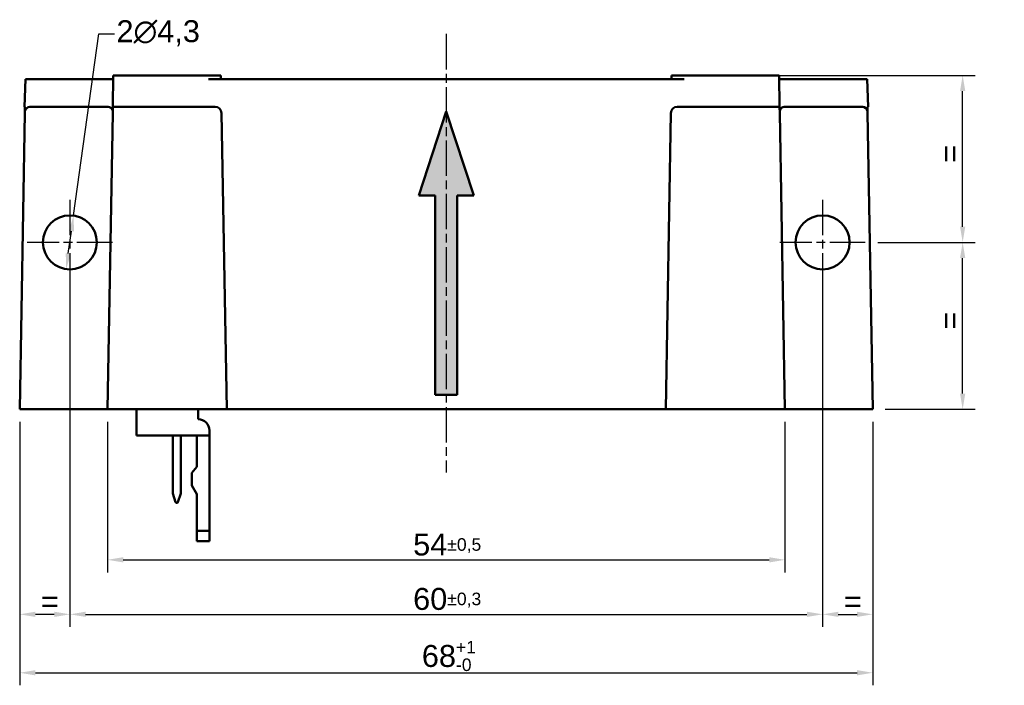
# Model space of a CAD drawing. Header units: millimetres. Extents: x 11 to 160, y 13 to 142.
# Tile 1 of 5: x 16 to 95, y 13 to 66. Entities that reach past the tile are written whole.
import ezdxf

# ---------------------------------------------------------------- set-up
doc = ezdxf.new("R2010")
doc.units = ezdxf.units.MM
doc.header["$LTSCALE"] = 0.5
doc.linetypes.add('CHAIN', pattern=[0.3543, 0.2362, -0.0295, 0.0591, -0.0295])
doc.linetypes.add('LONG_DASH_DOTTED', pattern=[0.3001, 0.2362, -0.0295, 0.0049, -0.0295])
for name, color, linetype, lineweight in [('Arêtes visibles(GABARIT)', 7, 'Continuous', 50), ('Cotes(GABARIT)', 7, 'Continuous', 25), ("Géométrie d'esquisse(GABARIT)", 7, 'Continuous', 50), ('Hachures', 179, 'Continuous', 9), ('Ligne de centre(GABARIT)', 7, 'LONG_DASH_DOTTED', 25), ('Marque de centre(GABARIT)', 7, 'LONG_DASH_DOTTED', 25)]:
    doc.layers.add(name, color=color, linetype=linetype, lineweight=lineweight)
doc.styles.add('Courant-BSI', font='arial.ttf')
doc.dimstyles.new('MS-Relais', dxfattribs={"dimscale": 0.5, "dimtxt": 3.5, "dimasz": 2.5, "dimexe": 2, "dimexo": 2, "dimgap": 0.3, "dimtad": 1, "dimtoh": 1, "dimrnd": 1e-08, "dimtxsty": 'Courant-BSI', "dimcen": 0.09, "dimdle": 6, "dimclrd": 7, "dimclre": 7, "dimclrt": 7, "dimazin": 2, "dimtfac": 0.571429, "dimtmove": 0, "dimatfit": 3, "dimfxl": 1, "dimtolj": 1, "dimlwd": 25, "dimlwe": 25, "dimarcsym": 0})

# ---------------------------------------------------------------- blocks, each defined once
blk = doc.blocks.new('*D16')
at = {"layer": 'Cotes(GABARIT)', "color": 7, "linetype": 'Continuous', "lineweight": 25}
for p, q in [((16.41, 33.668), (16.41, 12.668)), ((84.41, 33.668), (84.41, 12.668)), ((17.66, 13.668), (83.16, 13.668))]:
    blk.add_line(p, q, dxfattribs=at)
at = {"layer": 'Cotes(GABARIT)', "color": 7, "linetype": 'Continuous'}
for points in [[(17.66, 13.877), (17.66, 13.46), (16.41, 13.668)], [(83.16, 13.877), (83.16, 13.46), (84.41, 13.668)]]:
    blk.add_solid(points, dxfattribs=at)
at = {"layer": 'Defpoints', "color": 0, "linetype": 'Continuous'}
for p in [(16.41, 34.668), (84.41, 34.668), (84.41, 13.668)]:
    blk.add_point(p, dxfattribs=at)
at = {"layer": 'Cotes(GABARIT)', "color": 7, "linetype": 'Continuous', "lineweight": 25, "insert": (48.468, 16.207), "char_height": 1.75, "attachment_point": 1, "style": 'Courant-BSI'}
blk.add_mtext('\\A1;68{\\H1.000000;\\S+1^ -0;}', dxfattribs=at)
blk = doc.blocks.new('*D17')
at = {"layer": 'Cotes(GABARIT)', "color": 7, "linetype": 'Continuous', "lineweight": 25}
for p, q in [((20.41, 44.818), (20.41, 17.324)), ((80.41, 43.568), (80.41, 17.324)), ((21.66, 18.324), (79.16, 18.324))]:
    blk.add_line(p, q, dxfattribs=at)
at = {"layer": 'Cotes(GABARIT)', "color": 7, "linetype": 'Continuous'}
for points in [[(21.66, 18.533), (21.66, 18.116), (20.41, 18.324)], [(79.16, 18.533), (79.16, 18.116), (80.41, 18.324)]]:
    blk.add_solid(points, dxfattribs=at)
at = {"layer": 'Defpoints', "color": 0, "linetype": 'Continuous'}
for p in [(20.41, 45.818), (80.41, 44.568), (80.41, 18.324)]:
    blk.add_point(p, dxfattribs=at)
at = {"layer": 'Cotes(GABARIT)', "color": 7, "linetype": 'Continuous', "lineweight": 25, "insert": (47.774, 20.429), "char_height": 1.75, "attachment_point": 1, "style": 'Courant-BSI'}
blk.add_mtext('\\A1;60{\\H1.000000;±0,3}', dxfattribs=at)
blk = doc.blocks.new('*D18')
at = {"layer": 'Cotes(GABARIT)', "color": 7, "linetype": 'Continuous', "lineweight": 25}
for p, q in [((23.41, 33.668), (23.41, 21.668)), ((77.41, 33.668), (77.41, 21.668)), ((24.66, 22.668), (76.16, 22.668))]:
    blk.add_line(p, q, dxfattribs=at)
at = {"layer": 'Cotes(GABARIT)', "color": 7, "linetype": 'Continuous'}
for points in [[(24.66, 22.877), (24.66, 22.46), (23.41, 22.668)], [(76.16, 22.877), (76.16, 22.46), (77.41, 22.668)]]:
    blk.add_solid(points, dxfattribs=at)
at = {"layer": 'Defpoints', "color": 0, "linetype": 'Continuous'}
for p in [(23.41, 34.668), (77.41, 34.668), (77.41, 22.668)]:
    blk.add_point(p, dxfattribs=at)
at = {"layer": 'Cotes(GABARIT)', "color": 7, "linetype": 'Continuous', "lineweight": 25, "insert": (47.775, 24.766), "char_height": 1.75, "attachment_point": 1, "style": 'Courant-BSI'}
blk.add_mtext('\\A1;54{\\H1.000000;±0,5}', dxfattribs=at)
blk = doc.blocks.new('*D28')
at = {"layer": 'Cotes(GABARIT)', "color": 7, "linetype": 'Continuous', "lineweight": 25}
for p, q in [((73.947, 61.268), (92.577, 61.268)), ((91.577, 49.218), (91.577, 60.018)), ((84.81, 47.968), (92.577, 47.968))]:
    blk.add_line(p, q, dxfattribs=at)
at = {"layer": 'Cotes(GABARIT)', "color": 7, "linetype": 'Continuous'}
for points in [[(91.369, 60.018), (91.786, 60.018), (91.577, 61.268)], [(91.369, 49.218), (91.786, 49.218), (91.577, 47.968)]]:
    blk.add_solid(points, dxfattribs=at)
at = {"layer": 'Defpoints', "color": 0, "linetype": 'Continuous'}
for p in [(72.947, 61.268), (91.577, 61.268), (83.81, 47.968)]:
    blk.add_point(p, dxfattribs=at)
at = {"layer": 'Cotes(GABARIT)', "color": 7, "linetype": 'Continuous', "lineweight": 25, "insert": (89.677, 53.633), "char_height": 1.75, "attachment_point": 1, "rotation": 90, "style": 'Courant-BSI'}
blk.add_mtext('\\A1; =', dxfattribs=at)
blk = doc.blocks.new('*D29')
at = {"layer": 'Cotes(GABARIT)', "color": 7, "linetype": 'Continuous', "lineweight": 25}
for p, q in [((84.81, 47.968), (92.577, 47.968)), ((91.577, 35.918), (91.577, 46.718)), ((85.41, 34.668), (92.577, 34.668))]:
    blk.add_line(p, q, dxfattribs=at)
at = {"layer": 'Cotes(GABARIT)', "color": 7, "linetype": 'Continuous'}
for points in [[(91.369, 46.718), (91.786, 46.718), (91.577, 47.968)], [(91.369, 35.918), (91.786, 35.918), (91.577, 34.668)]]:
    blk.add_solid(points, dxfattribs=at)
at = {"layer": 'Defpoints', "color": 0, "linetype": 'Continuous'}
for p in [(83.81, 47.968), (91.577, 47.968), (84.41, 34.668)]:
    blk.add_point(p, dxfattribs=at)
at = {"layer": 'Cotes(GABARIT)', "color": 7, "linetype": 'Continuous', "lineweight": 25, "insert": (89.677, 40.333), "char_height": 1.75, "attachment_point": 1, "rotation": 90, "style": 'Courant-BSI'}
blk.add_mtext('\\A1; =', dxfattribs=at)
blk = doc.blocks.new('*D31')
at = {"layer": 'Cotes(GABARIT)', "color": 7, "linetype": 'Continuous', "lineweight": 25}
for p, q in [((20.41, 46.968), (20.41, 17.324)), ((16.41, 33.668), (16.41, 17.324)), ((19.16, 18.324), (17.66, 18.324))]:
    blk.add_line(p, q, dxfattribs=at)
at = {"layer": 'Cotes(GABARIT)', "color": 7, "linetype": 'Continuous'}
for points in [[(17.66, 18.533), (17.66, 18.116), (16.41, 18.324)], [(19.16, 18.533), (19.16, 18.116), (20.41, 18.324)]]:
    blk.add_solid(points, dxfattribs=at)
at = {"layer": 'Defpoints', "color": 0, "linetype": 'Continuous'}
for p in [(20.41, 47.968), (16.41, 34.668), (16.41, 18.324)]:
    blk.add_point(p, dxfattribs=at)
at = {"layer": 'Cotes(GABARIT)', "color": 7, "linetype": 'Continuous', "lineweight": 25, "insert": (17.425, 20.224), "char_height": 1.75, "attachment_point": 1, "style": 'Courant-BSI'}
blk.add_mtext('\\A1; =', dxfattribs=at)
blk = doc.blocks.new('*D32')
at = {"layer": 'Cotes(GABARIT)', "color": 7, "linetype": 'Continuous', "lineweight": 25}
for p, q in [((80.41, 46.968), (80.41, 17.324)), ((84.41, 33.668), (84.41, 17.324)), ((81.66, 18.324), (83.16, 18.324))]:
    blk.add_line(p, q, dxfattribs=at)
at = {"layer": 'Cotes(GABARIT)', "color": 7, "linetype": 'Continuous'}
for points in [[(81.66, 18.533), (81.66, 18.116), (80.41, 18.324)], [(83.16, 18.533), (83.16, 18.116), (84.41, 18.324)]]:
    blk.add_solid(points, dxfattribs=at)
at = {"layer": 'Defpoints', "color": 0, "linetype": 'Continuous'}
for p in [(80.41, 47.968), (84.41, 34.668), (84.41, 18.324)]:
    blk.add_point(p, dxfattribs=at)
at = {"layer": 'Cotes(GABARIT)', "color": 7, "linetype": 'Continuous', "lineweight": 25, "insert": (81.425, 20.224), "char_height": 1.75, "attachment_point": 1, "style": 'Courant-BSI'}
blk.add_mtext('\\A1; =', dxfattribs=at)
blk = doc.blocks.new('*D34')
at = {"layer": 'Cotes(GABARIT)', "color": 7, "linetype": 'Continuous', "lineweight": 25}
for p, q in [((20.707, 50.098), (22.725, 64.592)), ((22.725, 64.592), (23.975, 64.592)), ((20.286, 47.077), (20.535, 48.86))]:
    blk.add_line(p, q, dxfattribs=at)
at = {"layer": 'Cotes(GABARIT)', "color": 7, "linetype": 'Continuous'}
for points in [[(20.328, 48.888), (20.741, 48.831), (20.707, 50.098)], [(20.08, 47.106), (20.493, 47.048), (20.114, 45.839)]]:
    blk.add_solid(points, dxfattribs=at)
at = {"layer": 'Defpoints', "color": 0, "linetype": 'Continuous'}
for p in [(20.707, 50.098), (20.114, 45.839)]:
    blk.add_point(p, dxfattribs=at)
at = {"layer": 'Cotes(GABARIT)', "color": 7, "linetype": 'Continuous', "lineweight": 25, "insert": (24.125, 65.672), "char_height": 1.75, "attachment_point": 1, "style": 'Courant-BSI'}
blk.add_mtext('\\A1;{2}∅4,3', dxfattribs=at)
blk = doc.blocks.new('Sens du courant')
at = {"layer": 'Hachures'}
blk.add_hatch(color=7, dxfattribs=at).paths.add_polyline_path([(-1, -12.859), (-1, 5.222), (-2.5, 5.222), (0, 12.859), (2.5, 5.222), (1, 5.222), (1, -12.859)])
at = {"layer": "Géométrie d'esquisse(GABARIT)"}
for p, q in [((-2.5, 5.222), (0, 12.859)), ((2.5, 5.222), (0, 12.859)), ((-1, 5.222), (-2.5, 5.222)), ((-1, -12.859), (-1, 5.222)), ((1, -12.859), (1, 5.222)), ((1, 5.222), (2.5, 5.222)), ((1, -12.859), (-1, -12.859))]:
    blk.add_line(p, q, dxfattribs=at)

msp = doc.modelspace()

# ---------------------------------------------------------------- linework, layer by layer
at = {"layer": 'Arêtes visibles(GABARIT)', "linetype": 'Continuous', "lineweight": 50}
for p, q in [((23.8748, 61.2683), (23.8311, 58.7683)), ((23.8748, 61.2683), (27.8742, 61.2683)), ((31.4463, 61.2683), (27.8742, 61.2683)), ((31.4463, 61.2683), (32.4462, 61.2683)), ((32.4514, 60.9683), (32.4462, 61.2683)), ((68.3748, 61.2683), (68.3695, 60.9683)), ((68.3748, 61.2683), (69.3746, 61.2683)), ((72.9468, 61.2683), (69.3746, 61.2683)), ((72.9468, 61.2683), (76.9462, 61.2683)), ((76.9898, 58.7683), (76.9462, 61.2683)), ((16.8639, 60.9683), (16.7845, 58.7683)), ((23.8695, 60.9683), (16.8639, 60.9683)), ((31.4515, 60.9683), (69.3694, 60.9683)), ((83.957, 60.9683), (76.9514, 60.9683)), ((83.957, 60.9683), (84.0364, 58.7683)), ((16.4105, 34.6683), (16.8226, 58.277)), ((16.7845, 58.7683), (16.8311, 58.7683)), ((16.8252, 58.4272), (16.8226, 58.277)), ((16.8252, 58.4272), (16.8311, 58.7683)), ((17.2084, 58.7683), (23.4644, 58.7683)), ((23.4105, 34.6683), (23.8226, 58.277)), ((23.8311, 58.7683), (23.8226, 58.277)), ((27.8305, 58.7683), (23.8311, 58.7683)), ((27.8305, 58.7683), (31.9984, 58.7683)), ((32.4984, 58.277), (32.9105, 34.6683)), ((67.9105, 34.6683), (68.3226, 58.277)), ((68.8225, 58.7683), (72.9904, 58.7683)), ((76.9898, 58.7683), (72.9904, 58.7683)), ((76.9984, 58.277), (76.9898, 58.7683)), ((76.9984, 58.277), (77.4105, 34.6683)), ((77.3565, 58.7683), (83.6126, 58.7683)), ((83.9958, 58.4272), (83.9898, 58.7683)), ((83.9898, 58.7683), (84.0364, 58.7683)), ((83.9984, 58.277), (83.9958, 58.4272)), ((83.9984, 58.277), (84.4105, 34.6683)), ((23.2163, 34.6683), (16.4105, 34.6683)), ((23.4105, 34.6683), (23.2163, 34.6683)), ((28.4105, 34.6683), (23.4105, 34.6683)), ((25.7336, 32.5683), (25.7336, 34.6683)), ((32.9105, 34.6683), (28.4105, 34.6683)), ((30.6336, 34.6683), (30.6336, 33.8683)), ((32.9105, 34.6683), (67.9105, 34.6683)), ((72.4105, 34.6683), (67.9105, 34.6683)), ((77.4105, 34.6683), (72.4105, 34.6683)), ((77.6047, 34.6683), (77.4105, 34.6683)), ((84.4105, 34.6683), (77.6047, 34.6683)), ((31.5336, 32.9683), (31.5336, 32.5683)), ((31.5336, 32.5683), (25.7336, 32.5683)), ((28.6161, 32.5683), (28.6161, 27.9838)), ((29.2511, 27.9838), (29.2511, 32.5683)), ((30.5336, 32.5683), (30.5336, 30.0683)), ((31.5336, 32.5683), (31.5336, 24.9683)), ((30.1336, 29.5916), (30.5336, 30.0683)), ((30.1336, 29.5916), (30.1336, 28.5916)), ((30.5336, 27.8988), (30.1336, 28.5916)), ((28.6208, 27.9535), (28.8383, 27.2685)), ((29.0289, 27.2685), (29.2464, 27.9535)), ((30.5336, 27.8988), (30.5336, 24.9683)), ((30.5336, 24.9683), (30.5336, 24.1683)), ((31.5336, 24.9683), (30.5336, 24.9683)), ((31.5336, 24.9683), (31.5336, 24.1683)), ((30.5336, 24.1683), (31.5336, 24.1683))]:
    msp.add_line(p, q, dxfattribs=at)
at = {"layer": 'Arêtes visibles(GABARIT)', "linetype": 'Continuous', "lineweight": 50, "flags": 128}
for points in [[(23.8229, 58.297), (23.8229, 58.2963), (23.8229, 58.2956), (23.8229, 58.2949), (23.8228, 58.2942), (23.8228, 58.2935), (23.8228, 58.2928), (23.8228, 58.2921), (23.8228, 58.2914), (23.8228, 58.2907), (23.8228, 58.29), (23.8227, 58.2893), (23.8227, 58.2886), (23.8227, 58.2879), (23.8227, 58.2872), (23.8227, 58.2865), (23.8227, 58.2857), (23.8227, 58.285), (23.8227, 58.2843), (23.8226, 58.2836), (23.8226, 58.2829), (23.8226, 58.2822), (23.8226, 58.2815), (23.8226, 58.2808), (23.8226, 58.2801)], [(76.998, 58.297), (76.998, 58.2963), (76.9981, 58.2956), (76.9981, 58.2949), (76.9981, 58.2942), (76.9981, 58.2935), (76.9981, 58.2928), (76.9981, 58.2921), (76.9982, 58.2914), (76.9982, 58.2907), (76.9982, 58.29), (76.9982, 58.2893), (76.9982, 58.2886), (76.9982, 58.2879), (76.9982, 58.2872), (76.9982, 58.2865), (76.9982, 58.2857), (76.9983, 58.285), (76.9983, 58.2843), (76.9983, 58.2836), (76.9983, 58.2829), (76.9983, 58.2822), (76.9983, 58.2815), (76.9983, 58.2808), (76.9983, 58.2801)]]:
    msp.add_lwpolyline(points, dxfattribs=at)
at = {"layer": 'Arêtes visibles(GABARIT)', "linetype": 'Continuous', "lineweight": 50}
for centre in [(20.4105, 47.9683), (80.4105, 47.9683)]:
    msp.add_circle(centre, 2.15, dxfattribs=at)
for centre, radius, start, end in [((31.9984, 58.2683), 0.5, 1, 90), ((68.8225, 58.2683), 0.5, 90, 179), ((30.6336, 32.9683), 0.9, 0, 90), ((28.7161, 27.9838), 0.1, 180, 197.614643), ((29.1511, 27.9838), 0.1, 342.385357, 0), ((28.9336, 27.2988), 0.1, 197.614643, 342.385357)]:
    msp.add_arc(centre, radius, start, end, dxfattribs=at)
for centre, major_axis, start_param, end_param in [((17.1972, 58.2683), (-0.0298, -0.4994), 3.1887699, 4.4361956), ((23.4533, 58.2683), (0.0298, 0.4994), 5.1369242, 6.3303626), ((77.3677, 58.2683), (0.0298, -0.4994), 3.0944154, 4.2878537), ((83.6237, 58.2683), (-0.0298, 0.4994), 4.9885823, 6.236008)]:
    msp.add_ellipse(centre, major_axis=major_axis, ratio=0.7911896, start_param=start_param, end_param=end_param, dxfattribs=at)
at = {"layer": 'Ligne de centre(GABARIT)', "linetype": 'CHAIN', "ltscale": 23.990969}
msp.add_line((50.4105, 64.5902), (50.4105, 29.6249), dxfattribs=at)
at = {"layer": 'Marque de centre(GABARIT)', "linetype": 'CHAIN', "ltscale": 23.990969}
for p, q in [((20.4105, 51.3683), (20.4105, 44.5683)), ((80.4105, 51.3683), (80.4105, 44.5683)), ((23.8105, 47.9683), (17.0105, 47.9683)), ((83.8105, 47.9683), (77.0105, 47.9683))]:
    msp.add_line(p, q, dxfattribs=at)

# ---------------------------------------------------------------- block references
at = {"xscale": 0.8786093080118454, "yscale": 0.8786093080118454, "zscale": 0.8786093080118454}
msp.add_blockref('Sens du courant', (50.4105, 47.1075), dxfattribs=at)

# ---------------------------------------------------------------- dimensions: what is measured, and where the dimension line sits
at = {"layer": 'Cotes(GABARIT)', "color": 7, "linetype": 'Continuous', "lineweight": 25}
dim = msp.add_diameter_dim_2p(p1=(20.114, 45.8389), p2=(20.707, 50.0978), text='{2}<>', dimstyle='MS-Relais', override={"dimtad": 0, "dimtih": 1, "dimdec": 2, "dimlfac": 1, "dimtp": 0, "dimtm": 0, "dimtdec": 2, "dimatfit": 2}, dxfattribs=at)
dim.commit()
dim.dimension.update_dxf_attribs({"geometry": '*D34', "text_midpoint": (27.3638, 64.5918), "dimtype": 163})
for base, p1, p2, angle, picture, middle in [((91.5774, 61.2683), (83.8105, 47.9683), (72.9468, 61.2683), 90, '*D28', (91.5774, 54.6183)), ((16.4105, 18.3244), (20.4105, 47.9683), (16.4105, 34.6683), 180, '*D31', (18.4105, 18.3244)), ((84.4105, 18.3244), (80.4105, 47.9683), (84.4105, 34.6683), 180, '*D32', (82.4105, 18.3244)), ((91.5774, 47.9683), (84.4105, 34.6683), (83.8105, 47.9683), 90, '*D29', (91.5774, 41.3183))]:
    dim = msp.add_linear_dim(base=base, p1=p1, p2=p2, angle=angle, text=' =', dimstyle='MS-Relais', override={"dimtoh": 0, "dimdec": 2, "dimtp": 0, "dimtm": 0, "dimtdec": 2, "dimtofl": 0, "dimatfit": 1}, dxfattribs=at)
    dim.commit()
    dim.dimension.update_dxf_attribs({"geometry": picture, "text_midpoint": middle, "dimtype": 160})
for base, p1, p2, override, picture, middle in [((80.4105, 18.3244), (20.4105, 45.8183), (80.4105, 44.5683), {"dimgap": 0.3, "dimtoh": 0, "dimdec": 2, "dimtol": 1, "dimlim": 0, "dimtp": 0.3, "dimtm": 0.3, "dimtdec": 2, "dimtofl": 0, "dimatfit": 1}, '*D17', (50.4105, 18.3244)), ((84.4105, 13.6683), (16.4105, 34.6683), (84.4105, 34.6683), {"dimgap": 0.3, "dimtoh": 0, "dimdec": 2, "dimtol": 1, "dimlim": 0, "dimtp": 1, "dimtm": 1e-09, "dimtdec": 2, "dimtofl": 0, "dimatfit": 1}, '*D16', (50.4105, 13.6683)), ((77.4105, 22.6683), (23.4105, 34.6683), (77.4105, 34.6683), {"dimgap": 0.3, "dimtoh": 0, "dimdec": 2, "dimtol": 1, "dimlim": 0, "dimtp": 0.5, "dimtm": 0.5, "dimtdec": 2, "dimtofl": 0, "dimatfit": 1}, '*D18', (50.4105, 22.6683))]:
    dim = msp.add_linear_dim(base=base, p1=p1, p2=p2, angle=180, dimstyle='MS-Relais', override=override, dxfattribs=at)
    dim.commit()
    dim.dimension.update_dxf_attribs({"geometry": picture, "text_midpoint": middle, "dimtype": 160})

doc.saveas('drawing.dxf')
